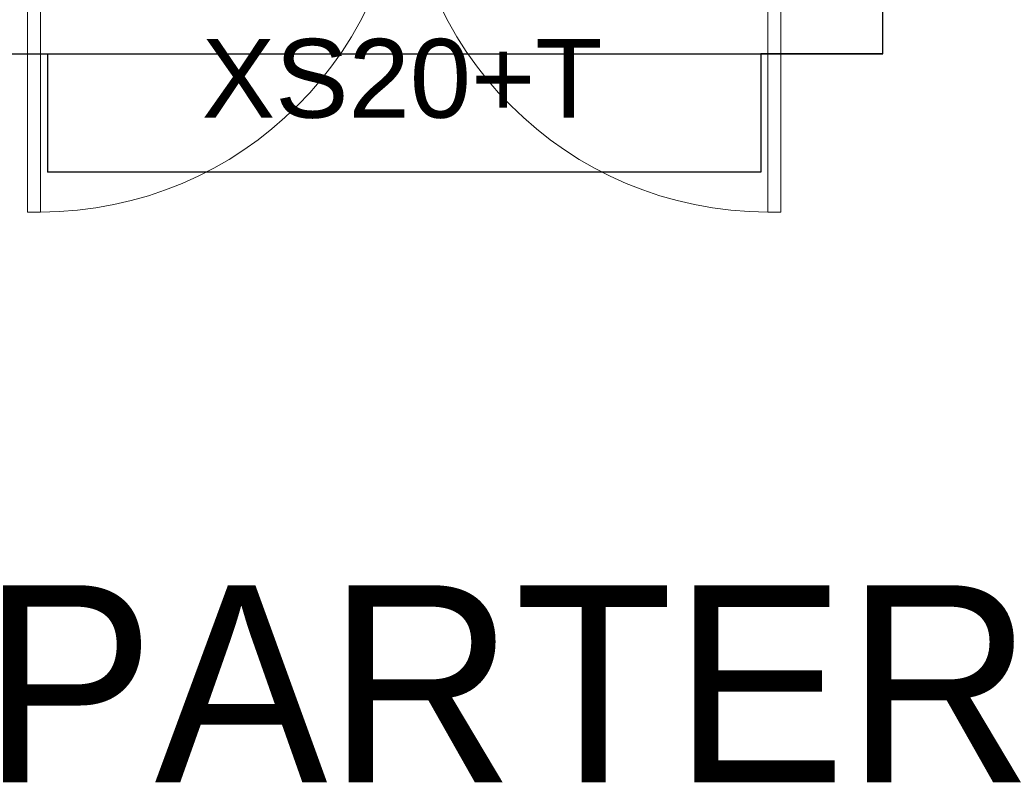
# Model space of a CAD drawing. Header units: millimetres. Extents: x -94648 to 68781, y -29623 to 11990.
# Tile 30 of 181: x -36042 to -35792, y -14539 to -14345. Entities that reach past the tile are written whole.
import ezdxf
from ezdxf.enums import TextEntityAlignment as Align

# ---------------------------------------------------------------- set-up
doc = ezdxf.new("R2010")
doc.units = ezdxf.units.MM
doc.linetypes.add('BUD', pattern=[0])
doc.layers.add('-podklad', color=8, linetype='Continuous')
doc.layers.add('AX - OPISY', color=3, linetype='Continuous')
doc.layers.add('A52_WIDOK', color=30, linetype='Continuous', lineweight=18)
doc.layers.add('A_POWTARZALNE$0$A21_DRZWI_OKNA', color=153, linetype='Continuous', lineweight=15)
doc.styles.add('Arial', font='arial.ttf')
doc.styles.add('ARIAL 1.0', font='arial.ttf')

# ---------------------------------------------------------------- blocks, each defined once
blk = doc.blocks.new('A_POWTARZALNE$0$BCHO_ETAP_II_rzuty_powtarzalne$0$d2')
at = {"color": 8}
for p, q in [((87.5, 14.41), (87.5, -40.4)), ((172.66, -7.75), (172.66, 0)), ((172.66, 0), (177.5, 0)), ((2.34, 0), (-2.5, 0)), ((2.34, -7.75), (2.34, 0)), ((-2.5, -7.75), (2.34, -7.75)), ((5.25, -7.75), (2.34, -7.75)), ((2.36, -7.75), (2.36, -90)), ((5.25, -90), (5.25, -7.75)), ((169.75, -7.75), (172.66, -7.75)), ((169.75, -90), (169.75, -7.75)), ((172.64, -7.75), (172.64, -90)), ((177.5, -7.75), (172.66, -7.75)), ((5.25, -90), (2.36, -90)), ((169.75, -90), (172.64, -90))]:
    blk.add_line(p, q, dxfattribs=at)
for centre, start, end in [((5.25, -7.75), 270, 360), ((169.75, -7.75), 180, 270)]:
    blk.add_arc(centre, 82.25, start, end, dxfattribs=at)
blk = doc.blocks.new('Goscim_parter')
at = {"color": 8, "linetype": 'BUD'}
for points in [[(-36066.06, -14323.74), (-36066.06, -14353.74), (-35823.06, -14353.74), (-35823.06, -14323.74)], [(-36066.06, -14353.74), (-36035.06, -14353.74), (-36035.06, -14383.74)], [(-35823.06, -14353.74), (-35854.06, -14353.74), (-35854.06, -14383.74), (-36035.06, -14383.74)]]:
    blk.add_lwpolyline(points, dxfattribs=at)
at = {"layer": 'A_POWTARZALNE$0$A21_DRZWI_OKNA', "color": 8, "xscale": -1.122222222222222, "yscale": 1.122222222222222, "zscale": 1.122222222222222, "rotation": 0.0004484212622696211}
blk.add_blockref('A_POWTARZALNE$0$BCHO_ETAP_II_rzuty_powtarzalne$0$d2', (-35846.36, -14292.88), dxfattribs=at)

msp = doc.modelspace()

# ---------------------------------------------------------------- block references
at = {"layer": '-podklad'}
msp.add_blockref('Goscim_parter', (0, 0), dxfattribs=at)

# ---------------------------------------------------------------- texts
at = {"layer": 'A52_WIDOK', "color": 8, "insert": (-35916.5131, -14488.56472), "char_height": 50, "attachment_point": 2, "style": 'Arial'}
msp.add_mtext('\\A1;PARTER', dxfattribs=at)
at = {"layer": 'AX - OPISY', "style": 'ARIAL 1.0'}
msp.add_text('XS20+T', height=20, dxfattribs=at).set_placement((-35945.06452, -14359.94627), align=Align.MIDDLE)

doc.saveas('drawing.dxf')
